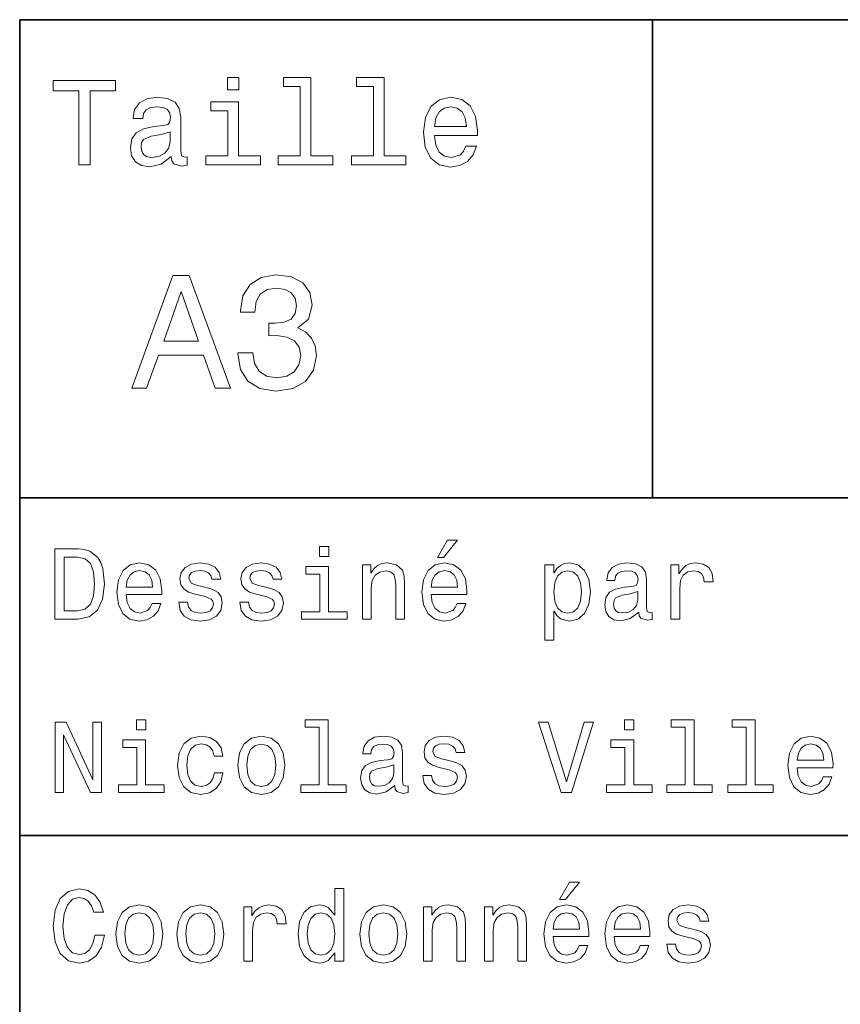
# Model space of a CAD drawing. Extents: x 0 to 420, y 0 to 297.
# Tile 3 of 10: x 220 to 249, y 35 to 70. Entities that reach past the tile are written whole.
import ezdxf

# ---------------------------------------------------------------- set-up
doc = ezdxf.new("R2010")
doc.units = 0

msp = doc.modelspace()

# ---------------------------------------------------------------- linework, layer by layer
at = {"color": 7, "lineweight": 35}
for p, q in [((220, 10), (220, 70)), ((220, 70), (410, 70)), ((220, 53), (285, 53)), ((220, 41), (285, 41))]:
    msp.add_line(p, q, dxfattribs=at)
at = {"color": 7, "lineweight": 35, "ltscale": 0.425}
msp.add_line((242.5, 53), (242.5, 70), dxfattribs=at)
at = {"color": 7, "lineweight": 13}
for points in [[(227.786743, 67.940918), (227.38472, 67.940918), (227.38472, 67.508644), (227.786743, 67.508644)], [(229.969742, 67.621033), (229.969742, 65.157059), (229.187317, 65.157059), (229.187317, 64.837173), (231.128235, 64.837173), (231.128235, 65.157059), (230.350143, 65.157059), (230.350143, 67.940918), (229.373199, 67.940918), (229.373199, 67.621033)], [(232.572052, 67.621033), (232.572052, 65.157059), (231.789627, 65.157059), (231.789627, 64.837173), (233.730545, 64.837173), (233.730545, 65.157059), (232.952454, 65.157059), (232.952454, 67.940918), (231.97551, 67.940918), (231.97551, 67.621033)], [(222.10231, 64.837173), (222.5, 64.837173), (222.5, 67.47406), (223.407776, 67.47406), (223.407776, 67.837173), (221.190201, 67.837173), (221.190201, 67.47406), (222.10231, 67.47406)], [(225.387604, 65.139771), (225.387604, 65.126801), (225.409225, 64.979828), (225.47406, 64.876076), (225.746399, 64.793945), (225.958206, 64.828529), (225.958206, 65.122475), (225.867432, 65.109505), (225.746399, 65.165703), (225.724777, 65.338615), (225.724777, 66.540344), (225.672913, 66.84726), (225.521606, 67.0634), (225.257919, 67.193085), (224.886169, 67.240631), (224.523056, 67.188759), (224.255051, 67.041786), (224.086456, 66.812675), (224.030258, 66.510086), (224.030258, 66.484146), (224.371765, 66.484146), (224.402023, 66.665703), (224.497116, 66.795387), (224.65274, 66.873199), (224.873199, 66.903458), (225.085022, 66.881844), (225.236313, 66.817001), (225.327087, 66.704605), (225.357346, 66.548988), (225.340057, 66.367432), (225.270889, 66.276657), (225.097977, 66.233429), (224.773773, 66.198845), (224.402023, 66.121033), (224.138336, 65.982704), (223.982712, 65.766571), (223.935165, 65.446686), (223.978394, 65.161385), (224.112396, 64.949562), (224.328537, 64.815559), (224.626801, 64.768013), (225.028824, 64.858788)], [(234.750717, 65.887604), (236.272339, 65.887604), (236.276657, 66.064842), (236.207489, 66.561958), (236.017288, 66.933716), (235.714691, 67.158501), (235.312683, 67.240631), (234.919312, 67.154175), (234.616714, 66.912102), (234.422195, 66.51873), (234.353027, 66), (234.417862, 65.4683), (234.612396, 65.079247), (234.91066, 64.837173), (235.299713, 64.755043), (235.636887, 64.811234), (235.913544, 64.958214), (236.116714, 65.191643), (236.233429, 65.502876), (235.857346, 65.502876), (235.779541, 65.329971), (235.667145, 65.200287), (235.34726, 65.096542), (235.100861, 65.144089), (234.914993, 65.295387), (234.793945, 65.541786), (234.750717, 65.874634)], [(227.773773, 65.157059), (227.773773, 67.080688), (226.796829, 67.080688), (226.796829, 66.756485), (227.393372, 66.756485), (227.393372, 65.157059), (226.61528, 65.157059), (226.61528, 64.837173), (228.560516, 64.837173), (228.560516, 65.157059)], [(234.750717, 66.207489), (234.798279, 66.50576), (234.914993, 66.726219), (235.092224, 66.860229), (235.325653, 66.907776), (235.554749, 66.860229), (235.731995, 66.726219), (235.840057, 66.50576), (235.878967, 66.207489)], [(225.344376, 65.649857), (225.292511, 65.425072), (225.154175, 65.252159), (224.946686, 65.139771), (224.69165, 65.100861), (224.527374, 65.122475), (224.41066, 65.191643), (224.337173, 65.312675), (224.315567, 65.481262), (224.332855, 65.632561), (224.402023, 65.740631), (224.67868, 65.861671), (225.028824, 65.913544), (225.344376, 66.017288)], [(223.982712, 56.9049), (224.51297, 56.9049), (224.933716, 58.080692), (226.530258, 58.080692), (226.951004, 56.9049), (227.492798, 56.9049), (226.028824, 60.910664), (225.440918, 60.910664)], [(227.752167, 58.161385), (227.752167, 58.121037), (227.844376, 57.567722), (228.11528, 57.152737), (228.541794, 56.887608), (229.106628, 56.789627), (229.706055, 56.887608), (230.155624, 57.141212), (230.443802, 57.54467), (230.547546, 58.0634), (230.501434, 58.403458), (230.374634, 58.680115), (230.167145, 58.893372), (229.890488, 59.048992), (230.265137, 59.360229), (230.39769, 59.855907), (230.311234, 60.305477), (230.0634, 60.645535), (229.659943, 60.858791), (229.106628, 60.933716), (228.587891, 60.841499), (228.190201, 60.587898), (227.930832, 60.184437), (227.844376, 59.648415), (227.844376, 59.60807), (228.357346, 59.60807), (228.403458, 59.976944), (228.553314, 60.242077), (228.795395, 60.403458), (229.135452, 60.461094), (229.435165, 60.414986), (229.654175, 60.293949), (229.786743, 60.097984), (229.838623, 59.832855), (229.786743, 59.550434), (229.648422, 59.360229), (229.406342, 59.244957), (229.077805, 59.210377), (228.853027, 59.216141), (228.853027, 58.760807), (229.135452, 58.772335), (229.498566, 58.720463), (229.769455, 58.582134), (229.930832, 58.357349), (229.98848, 58.0634), (229.925079, 57.729107), (229.757919, 57.48127), (229.492798, 57.325649), (229.141205, 57.273777), (228.778091, 57.331413), (228.51297, 57.504322), (228.345825, 57.780979), (228.282425, 58.161385)], [(225.118149, 58.570606), (225.734863, 60.334293), (226.351578, 58.570606)], [(234.84726, 50.88797), (235.059799, 50.88797), (235.560516, 51.500362), (235.207489, 51.500362)], [(222.080688, 51.190563), (221.248566, 51.190563), (221.248566, 48.690563), (222.080688, 48.690563), (222.473343, 48.769814), (222.765137, 49.011169), (222.945251, 49.40382), (223.010086, 49.940563), (222.952454, 50.488113), (222.880402, 50.70425), (222.779541, 50.877163), (222.487747, 51.111313), (222.296829, 51.168949)], [(230.992798, 51.27702), (230.657776, 51.27702), (230.657776, 50.916786), (230.992798, 50.916786)], [(222.055481, 50.891571), (222.329254, 50.837536), (222.516571, 50.671829), (222.628235, 50.376442), (222.664261, 49.940563), (222.624634, 49.519093), (222.51297, 49.223705), (222.322052, 49.047192), (222.055481, 48.989555), (221.583572, 48.989555), (221.583572, 50.891571)], [(223.784576, 49.565922), (225.052597, 49.565922), (225.056198, 49.713619), (224.998566, 50.127884), (224.840057, 50.437683), (224.587891, 50.625), (224.252884, 50.693443), (223.925079, 50.621399), (223.672913, 50.41967), (223.510803, 50.091862), (223.453171, 49.659584), (223.507202, 49.216499), (223.669312, 48.892292), (223.917862, 48.690563), (224.242081, 48.62212), (224.523056, 48.668949), (224.753601, 48.791428), (224.922913, 48.98595), (225.020172, 49.245319), (224.706772, 49.245319), (224.641937, 49.101227), (224.548264, 48.993156), (224.281708, 48.9067), (224.07637, 48.946327), (223.921463, 49.072407), (223.820602, 49.27774), (223.784576, 49.555115)], [(223.784576, 49.832493), (223.824203, 50.081055), (223.921463, 50.264771), (224.069168, 50.376442), (224.263687, 50.416069), (224.454605, 50.376442), (224.60231, 50.264771), (224.692368, 50.081055), (224.724777, 49.832493)], [(226.623199, 49.818085), (226.317001, 49.890129), (226.090057, 49.972984), (226.014404, 50.142292), (226.036026, 50.261169), (226.111664, 50.347622), (226.234146, 50.401657), (226.41066, 50.423271), (226.579971, 50.401657), (226.713257, 50.336815), (226.799713, 50.239555), (226.835739, 50.109871), (227.145538, 50.109871), (227.145538, 50.117077), (227.091492, 50.351227), (226.943802, 50.534943), (226.713257, 50.650219), (226.41066, 50.693443), (226.104462, 50.650219), (225.881119, 50.531342), (225.740631, 50.354828), (225.697403, 50.131485), (225.729828, 49.915348), (225.830688, 49.76405), (225.996399, 49.655983), (226.237747, 49.580334), (226.590775, 49.493877), (226.806915, 49.40382), (226.864548, 49.331772), (226.886169, 49.223705), (226.853745, 49.09042), (226.767288, 48.989555), (226.626801, 48.924713), (226.439484, 48.903099), (226.241348, 48.924713), (226.09726, 49.000362), (226, 49.122841), (225.960373, 49.292149), (225.654175, 49.292149), (225.704605, 49.003963), (225.85231, 48.795029), (226.086456, 48.668949), (226.41066, 48.62212), (226.749283, 48.668949), (226.997833, 48.795029), (227.149139, 48.996758), (227.203171, 49.259727), (227.163544, 49.486671), (227.05188, 49.641571), (226.868149, 49.742435)], [(228.791794, 49.818085), (228.485596, 49.890129), (228.258652, 49.972984), (228.182999, 50.142292), (228.204605, 50.261169), (228.280258, 50.347622), (228.40274, 50.401657), (228.579254, 50.423271), (228.748566, 50.401657), (228.881851, 50.336815), (228.968292, 50.239555), (229.004318, 50.109871), (229.314117, 50.109871), (229.314117, 50.117077), (229.260086, 50.351227), (229.112396, 50.534943), (228.881851, 50.650219), (228.579254, 50.693443), (228.273056, 50.650219), (228.049713, 50.531342), (227.909225, 50.354828), (227.865997, 50.131485), (227.898422, 49.915348), (227.999283, 49.76405), (228.164993, 49.655983), (228.406342, 49.580334), (228.759369, 49.493877), (228.97551, 49.40382), (229.033142, 49.331772), (229.054749, 49.223705), (229.022339, 49.09042), (228.935883, 48.989555), (228.795395, 48.924713), (228.608063, 48.903099), (228.409943, 48.924713), (228.265854, 49.000362), (228.168594, 49.122841), (228.128967, 49.292149), (227.822769, 49.292149), (227.873199, 49.003963), (228.020889, 48.795029), (228.255051, 48.668949), (228.579254, 48.62212), (228.917862, 48.668949), (229.166428, 48.795029), (229.317719, 48.996758), (229.371765, 49.259727), (229.332138, 49.486671), (229.220459, 49.641571), (229.036743, 49.742435)], [(230.981995, 48.957134), (230.981995, 50.560158), (230.167862, 50.560158), (230.167862, 50.289986), (230.664978, 50.289986), (230.664978, 48.957134), (230.016571, 48.957134), (230.016571, 48.690563), (231.637604, 48.690563), (231.637604, 48.957134)], [(232.181549, 48.690563), (232.498566, 48.690563), (232.498566, 49.807278), (232.530975, 50.063042), (232.635452, 50.250362), (232.797546, 50.365635), (233.013687, 50.408863), (233.1866, 50.372841), (233.294662, 50.275578), (233.348709, 50.113472), (233.366714, 49.897335), (233.366714, 48.690563), (233.683716, 48.690563), (233.683716, 49.962177), (233.669312, 50.217941), (233.604462, 50.430477), (233.391937, 50.625), (233.060516, 50.693443), (232.876801, 50.668228), (232.721909, 50.599785), (232.588623, 50.484512), (232.484146, 50.329613), (232.484146, 50.625), (232.181549, 50.625)], [(234.627518, 49.565922), (235.895538, 49.565922), (235.899139, 49.713619), (235.841492, 50.127884), (235.682999, 50.437683), (235.430832, 50.625), (235.095825, 50.693443), (234.768005, 50.621399), (234.515854, 50.41967), (234.353745, 50.091862), (234.296112, 49.659584), (234.350143, 49.216499), (234.512253, 48.892292), (234.760803, 48.690563), (235.085022, 48.62212), (235.365997, 48.668949), (235.596542, 48.791428), (235.765854, 48.98595), (235.863113, 49.245319), (235.549713, 49.245319), (235.484863, 49.101227), (235.391205, 48.993156), (235.124634, 48.9067), (234.919312, 48.946327), (234.764404, 49.072407), (234.663544, 49.27774), (234.627518, 49.555115)], [(234.627518, 49.832493), (234.667145, 50.081055), (234.764404, 50.264771), (234.912109, 50.376442), (235.106628, 50.416069), (235.297546, 50.376442), (235.445251, 50.264771), (235.535309, 50.081055), (235.567719, 49.832493)], [(238.986313, 50.326012), (238.986313, 50.625), (238.669312, 50.625), (238.669312, 47.941284), (238.986313, 47.941284), (238.986313, 48.98595), (239.097977, 48.816643), (239.22406, 48.704971), (239.541061, 48.62212), (239.843658, 48.690563), (240.081406, 48.895893), (240.236313, 49.2201), (240.293945, 49.659584), (240.236313, 50.095463), (240.081406, 50.41967), (239.843658, 50.621399), (239.541061, 50.693443), (239.368164, 50.671829), (239.220459, 50.603386), (239.094376, 50.488113)], [(239.48703, 48.9067), (239.27449, 48.953533), (239.119598, 49.097622), (239.022339, 49.331772), (238.989914, 49.659584), (239.022339, 49.983791), (239.119598, 50.217941), (239.27449, 50.358429), (239.48703, 50.408863), (239.681549, 50.358429), (239.836456, 50.21434), (239.933716, 49.98019), (239.969742, 49.659584), (239.933716, 49.335377), (239.836456, 49.097622), (239.681549, 48.953533)], [(242.005051, 48.942726), (242.005051, 48.931919), (242.023056, 48.809441), (242.077087, 48.722984), (242.304031, 48.654541), (242.480545, 48.683357), (242.480545, 48.928314), (242.404907, 48.917507), (242.304031, 48.96434), (242.286026, 49.108429), (242.286026, 50.109871), (242.242798, 50.365635), (242.116714, 50.54575), (241.896973, 50.65382), (241.587173, 50.693443), (241.284576, 50.650219), (241.061234, 50.52774), (240.920746, 50.336815), (240.873917, 50.084656), (240.873917, 50.063042), (241.158508, 50.063042), (241.183716, 50.21434), (241.26297, 50.322407), (241.392654, 50.387249), (241.57637, 50.412464), (241.752884, 50.394455), (241.878967, 50.34042), (241.95462, 50.246758), (241.979828, 50.117077), (241.965424, 49.965778), (241.907776, 49.890129), (241.763687, 49.854107), (241.493515, 49.825291), (241.183716, 49.760448), (240.963974, 49.645176), (240.83429, 49.465057), (240.794678, 49.19849), (240.830688, 48.960735), (240.942368, 48.784222), (241.122482, 48.67255), (241.371033, 48.632927), (241.706055, 48.708576)], [(243.143372, 48.690563), (243.460373, 48.690563), (243.460373, 49.796471), (243.492798, 50.063042), (243.590057, 50.253963), (243.748566, 50.369236), (243.96109, 50.408863), (244.119598, 50.383648), (244.23848, 50.3116), (244.310516, 50.189121), (244.335739, 50.023415), (244.656342, 50.023415), (244.613113, 50.315205), (244.494232, 50.524136), (244.296112, 50.650219), (244.02594, 50.693443), (243.842224, 50.664627), (243.683716, 50.592579), (243.543228, 50.4701), (243.431564, 50.304398), (243.431564, 50.625), (243.143372, 50.625)], [(241.969025, 49.367798), (241.925797, 49.180477), (241.810516, 49.036385), (241.637604, 48.942726), (241.425079, 48.910305), (241.288177, 48.928314), (241.190918, 48.98595), (241.129684, 49.086815), (241.111679, 49.227306), (241.126083, 49.353386), (241.183716, 49.443443), (241.414261, 49.544312), (241.706055, 49.587536), (241.969025, 49.673992)], [(221.26297, 42.530979), (221.561966, 42.530979), (221.561966, 44.580692), (222.520172, 42.530979), (222.905624, 42.530979), (222.905624, 45.030979), (222.603027, 45.030979), (222.603027, 42.981266), (221.655624, 45.030979), (221.26297, 45.030979)], [(224.48703, 45.117435), (224.152023, 45.117435), (224.152023, 44.757202), (224.48703, 44.757202)], [(230.643372, 44.850864), (230.643372, 42.79755), (229.991348, 42.79755), (229.991348, 42.530979), (231.608795, 42.530979), (231.608795, 42.79755), (230.960373, 42.79755), (230.960373, 45.117435), (230.146255, 45.117435), (230.146255, 44.850864)], [(240.059799, 45.03458), (239.432999, 42.905621), (238.788177, 45.03458), (238.445969, 45.03458), (239.252884, 42.530979), (239.613113, 42.530979), (240.402023, 45.03458)], [(241.835739, 45.117435), (241.500717, 45.117435), (241.500717, 44.757202), (241.835739, 44.757202)], [(243.654907, 44.850864), (243.654907, 42.79755), (243.002884, 42.79755), (243.002884, 42.530979), (244.620316, 42.530979), (244.620316, 42.79755), (243.971909, 42.79755), (243.971909, 45.117435), (243.157776, 45.117435), (243.157776, 44.850864)], [(245.823486, 44.850864), (245.823486, 42.79755), (245.171478, 42.79755), (245.171478, 42.530979), (246.78891, 42.530979), (246.78891, 42.79755), (246.140488, 42.79755), (246.140488, 45.117435), (245.32637, 45.117435), (245.32637, 44.850864)], [(226.907776, 43.824207), (227.221176, 43.824207), (227.156342, 44.112392), (227.001434, 44.339336), (226.760086, 44.479828), (226.446686, 44.533859), (226.100861, 44.461815), (225.837891, 44.260086), (225.672195, 43.932278), (225.614548, 43.492794), (225.668594, 43.056915), (225.830688, 42.732708), (226.086456, 42.530979), (226.435883, 42.462536), (226.745682, 42.516571), (226.98703, 42.667866), (227.15274, 42.905621), (227.224777, 43.222622), (226.922195, 43.222622), (226.868149, 43.020893), (226.767288, 42.869595), (226.623199, 42.775936), (226.446686, 42.747116), (226.226944, 42.793949), (226.068451, 42.938038), (225.971176, 43.172188), (225.938766, 43.503601), (225.971176, 43.827808), (226.072052, 44.061958), (226.234146, 44.206051), (226.446686, 44.256485), (226.634003, 44.224064), (226.77449, 44.141209), (226.868149, 44.004322)], [(227.750717, 43.496399), (227.808365, 43.056915), (227.97406, 42.732708), (228.23703, 42.530979), (228.590057, 42.462536), (228.939484, 42.530979), (229.202454, 42.729107), (229.368149, 43.053314), (229.429398, 43.496399), (229.368149, 43.935879), (229.202454, 44.263687), (228.939484, 44.461815), (228.590057, 44.533859), (228.23703, 44.461815), (227.97406, 44.260086), (227.808365, 43.935879)], [(233.330688, 42.783142), (233.330688, 42.772335), (233.348709, 42.649857), (233.40274, 42.5634), (233.629684, 42.494957), (233.806198, 42.523773), (233.806198, 42.76873), (233.730545, 42.757923), (233.629684, 42.804756), (233.611664, 42.948845), (233.611664, 43.950287), (233.568451, 44.206051), (233.442368, 44.386166), (233.222626, 44.494236), (232.912827, 44.533859), (232.610229, 44.490635), (232.386887, 44.368156), (232.246399, 44.177231), (232.19957, 43.925072), (232.19957, 43.903458), (232.484146, 43.903458), (232.509369, 44.054756), (232.588623, 44.162823), (232.718292, 44.227665), (232.902023, 44.25288), (233.078537, 44.234871), (233.204605, 44.180836), (233.280258, 44.087173), (233.305481, 43.957493), (233.291061, 43.806194), (233.233429, 43.730545), (233.08934, 43.694523), (232.819168, 43.665707), (232.509369, 43.600864), (232.289627, 43.485592), (232.159943, 43.305473), (232.120316, 43.038906), (232.156342, 42.801151), (232.268005, 42.624638), (232.44812, 42.512966), (232.696686, 42.473343), (233.031708, 42.548992)], [(235.297546, 43.658501), (234.991348, 43.730545), (234.764404, 43.8134), (234.688766, 43.982708), (234.710373, 44.101585), (234.786026, 44.188038), (234.908508, 44.242073), (235.085022, 44.263687), (235.254318, 44.242073), (235.387604, 44.177231), (235.47406, 44.079971), (235.510086, 43.950287), (235.819885, 43.950287), (235.819885, 43.957493), (235.765854, 44.191643), (235.618149, 44.375359), (235.387604, 44.490635), (235.085022, 44.533859), (234.778824, 44.490635), (234.555481, 44.371758), (234.414978, 44.195244), (234.371765, 43.971901), (234.404175, 43.755764), (234.505035, 43.604465), (234.670746, 43.496399), (234.912109, 43.42075), (235.265137, 43.334293), (235.481262, 43.244236), (235.53891, 43.172188), (235.560516, 43.064121), (235.528091, 42.930836), (235.44165, 42.829971), (235.301147, 42.765129), (235.113831, 42.743515), (234.91571, 42.765129), (234.771606, 42.840778), (234.674347, 42.963257), (234.63472, 43.132565), (234.328537, 43.132565), (234.378967, 42.844379), (234.526657, 42.635445), (234.760803, 42.509365), (235.085022, 42.462536), (235.42363, 42.509365), (235.672195, 42.635445), (235.823486, 42.837173), (235.877518, 43.100143), (235.837891, 43.327087), (235.726227, 43.481987), (235.542511, 43.582851)], [(247.639053, 43.406338), (248.907059, 43.406338), (248.91066, 43.554035), (248.853027, 43.9683), (248.694534, 44.278099), (248.442368, 44.465416), (248.107346, 44.533859), (247.779541, 44.461815), (247.527374, 44.260086), (247.36528, 43.932278), (247.307648, 43.5), (247.361679, 43.056915), (247.523773, 42.732708), (247.772339, 42.530979), (248.096542, 42.462536), (248.377533, 42.509365), (248.608078, 42.631844), (248.777374, 42.826366), (248.874649, 43.085735), (248.561249, 43.085735), (248.496399, 42.941643), (248.40274, 42.833572), (248.136169, 42.747116), (247.930847, 42.786743), (247.77594, 42.912823), (247.675079, 43.118156), (247.639053, 43.395531)], [(224.476227, 42.79755), (224.476227, 44.400574), (223.662109, 44.400574), (223.662109, 44.130402), (224.159225, 44.130402), (224.159225, 42.79755), (223.510803, 42.79755), (223.510803, 42.530979), (225.131851, 42.530979), (225.131851, 42.79755)], [(228.074921, 43.5), (228.107346, 43.824207), (228.208206, 44.058357), (228.370316, 44.20245), (228.590057, 44.25288), (228.806198, 44.20245), (228.968292, 44.061958), (229.069168, 43.824207), (229.105194, 43.5), (229.069168, 43.172188), (228.968292, 42.934437), (228.806198, 42.790344), (228.590057, 42.743515), (228.370316, 42.790344), (228.208206, 42.934437), (228.107346, 43.172188)], [(241.824921, 42.79755), (241.824921, 44.400574), (241.010803, 44.400574), (241.010803, 44.130402), (241.507935, 44.130402), (241.507935, 42.79755), (240.859512, 42.79755), (240.859512, 42.530979), (242.480545, 42.530979), (242.480545, 42.79755)], [(247.639053, 43.672909), (247.67868, 43.921471), (247.77594, 44.105186), (247.92363, 44.216858), (248.118164, 44.256485), (248.309082, 44.216858), (248.456772, 44.105186), (248.546829, 43.921471), (248.579254, 43.672909)], [(233.294662, 43.208214), (233.251434, 43.020893), (233.136169, 42.876801), (232.963257, 42.783142), (232.750717, 42.750721), (232.613831, 42.76873), (232.516571, 42.826366), (232.455338, 42.927231), (232.437317, 43.067722), (232.451721, 43.193802), (232.509369, 43.283859), (232.739914, 43.384727), (233.031708, 43.427952), (233.294662, 43.514408)], [(239.184433, 38.728386), (239.396973, 38.728386), (239.89769, 39.340778), (239.544662, 39.340778)], [(222.667862, 37.460373), (222.595825, 37.15778), (222.476944, 36.941643), (222.311234, 36.808357), (222.116714, 36.765129), (221.882568, 36.829971), (221.698853, 37.024494), (221.57637, 37.341499), (221.536743, 37.780979), (221.57637, 38.216858), (221.695251, 38.537464), (221.878967, 38.731987), (222.116714, 38.80043), (222.289627, 38.764408), (222.437317, 38.663544), (222.552597, 38.501442), (222.631851, 38.278099), (222.97406, 38.278099), (222.865997, 38.620316), (222.67868, 38.879681), (222.422913, 39.041786), (222.116714, 39.099422), (221.734863, 39.009365), (221.443085, 38.757202), (221.255768, 38.342937), (221.190918, 37.780979), (221.255768, 37.219021), (221.443085, 36.804756), (221.734863, 36.548992), (222.116714, 36.462536), (222.451736, 36.530979), (222.721909, 36.721901), (222.912827, 37.035301), (223.013687, 37.460373)], [(231.201721, 36.829971), (231.201721, 36.530979), (231.518738, 36.530979), (231.518738, 39.117435), (231.205338, 39.117435), (231.205338, 38.170029), (230.963974, 38.443802), (230.816284, 38.508644), (230.646973, 38.533859), (230.340775, 38.461815), (230.103027, 38.260086), (229.94812, 37.935879), (229.894089, 37.5), (229.94812, 37.064121), (230.103027, 36.736309), (230.340775, 36.530979), (230.646973, 36.462536), (230.816284, 36.487751), (230.967575, 36.552593)], [(223.413544, 37.496399), (223.471176, 37.056915), (223.636887, 36.732708), (223.899857, 36.530979), (224.252884, 36.462536), (224.60231, 36.530979), (224.86528, 36.729107), (225.030975, 37.053314), (225.092224, 37.496399), (225.030975, 37.935879), (224.86528, 38.263687), (224.60231, 38.461815), (224.252884, 38.533859), (223.899857, 38.461815), (223.636887, 38.260086), (223.471176, 37.935879)], [(225.582138, 37.496399), (225.639771, 37.056915), (225.805481, 36.732708), (226.068451, 36.530979), (226.421463, 36.462536), (226.770889, 36.530979), (227.033859, 36.729107), (227.19957, 37.053314), (227.260803, 37.496399), (227.19957, 37.935879), (227.033859, 38.263687), (226.770889, 38.461815), (226.421463, 38.533859), (226.068451, 38.461815), (225.805481, 38.260086), (225.639771, 37.935879)], [(227.963257, 36.530979), (228.280258, 36.530979), (228.280258, 37.636887), (228.312683, 37.903458), (228.409943, 38.094379), (228.568451, 38.209652), (228.780975, 38.249279), (228.939484, 38.224064), (229.05835, 38.152016), (229.130402, 38.029537), (229.155624, 37.863831), (229.476227, 37.863831), (229.432999, 38.155621), (229.314117, 38.364552), (229.115997, 38.490635), (228.845825, 38.533859), (228.662109, 38.505043), (228.503601, 38.432995), (228.363113, 38.310516), (228.251434, 38.144814), (228.251434, 38.465416), (227.963257, 38.465416)], [(232.087891, 37.496399), (232.145538, 37.056915), (232.311234, 36.732708), (232.574203, 36.530979), (232.927231, 36.462536), (233.276657, 36.530979), (233.539627, 36.729107), (233.705338, 37.053314), (233.766571, 37.496399), (233.705338, 37.935879), (233.539627, 38.263687), (233.276657, 38.461815), (232.927231, 38.533859), (232.574203, 38.461815), (232.311234, 38.260086), (232.145538, 37.935879)], [(234.350143, 36.530979), (234.667145, 36.530979), (234.667145, 37.647694), (234.69957, 37.903458), (234.804031, 38.090778), (234.966141, 38.206051), (235.182281, 38.249279), (235.355194, 38.213257), (235.463257, 38.115993), (235.517288, 37.953888), (235.535309, 37.737751), (235.535309, 36.530979), (235.85231, 36.530979), (235.85231, 37.802593), (235.837891, 38.058357), (235.773056, 38.270893), (235.560516, 38.465416), (235.229111, 38.533859), (235.045395, 38.508644), (234.890488, 38.440201), (234.757202, 38.324928), (234.65274, 38.170029), (234.65274, 38.465416), (234.350143, 38.465416)], [(236.518738, 36.530979), (236.835739, 36.530979), (236.835739, 37.647694), (236.868149, 37.903458), (236.972626, 38.090778), (237.13472, 38.206051), (237.350861, 38.249279), (237.523773, 38.213257), (237.631836, 38.115993), (237.685883, 37.953888), (237.703888, 37.737751), (237.703888, 36.530979), (238.020889, 36.530979), (238.020889, 37.802593), (238.006485, 38.058357), (237.94165, 38.270893), (237.729111, 38.465416), (237.39769, 38.533859), (237.213974, 38.508644), (237.059082, 38.440201), (236.925797, 38.324928), (236.82132, 38.170029), (236.82132, 38.465416), (236.518738, 38.465416)], [(238.964691, 37.406338), (240.232712, 37.406338), (240.236313, 37.554035), (240.17868, 37.9683), (240.020172, 38.278099), (239.768005, 38.465416), (239.432999, 38.533859), (239.105194, 38.461815), (238.853027, 38.260086), (238.690918, 37.932278), (238.633286, 37.5), (238.687317, 37.056915), (238.849426, 36.732708), (239.097977, 36.530979), (239.422195, 36.462536), (239.703171, 36.509365), (239.933716, 36.631844), (240.103027, 36.826366), (240.200287, 37.085735), (239.886887, 37.085735), (239.822052, 36.941643), (239.728394, 36.833572), (239.461823, 36.747116), (239.256485, 36.786743), (239.101593, 36.912823), (239.000717, 37.118156), (238.964691, 37.395531)], [(241.133286, 37.406338), (242.401306, 37.406338), (242.404907, 37.554035), (242.34726, 37.9683), (242.188766, 38.278099), (241.9366, 38.465416), (241.601593, 38.533859), (241.273773, 38.461815), (241.021606, 38.260086), (240.859512, 37.932278), (240.80188, 37.5), (240.855911, 37.056915), (241.018005, 36.732708), (241.266571, 36.530979), (241.590775, 36.462536), (241.871765, 36.509365), (242.10231, 36.631844), (242.271606, 36.826366), (242.368881, 37.085735), (242.055481, 37.085735), (241.990631, 36.941643), (241.896973, 36.833572), (241.630402, 36.747116), (241.425079, 36.786743), (241.270172, 36.912823), (241.169312, 37.118156), (241.133286, 37.395531)], [(243.971909, 37.658501), (243.66571, 37.730545), (243.438766, 37.8134), (243.363113, 37.982708), (243.384735, 38.101585), (243.460373, 38.188038), (243.582855, 38.242073), (243.759369, 38.263687), (243.92868, 38.242073), (244.061966, 38.177231), (244.148422, 38.079971), (244.184448, 37.950287), (244.494232, 37.950287), (244.494232, 37.957493), (244.440201, 38.191643), (244.292511, 38.375359), (244.061966, 38.490635), (243.759369, 38.533859), (243.453171, 38.490635), (243.229828, 38.371758), (243.08934, 38.195244), (243.046112, 37.971901), (243.078537, 37.755764), (243.179398, 37.604465), (243.345108, 37.496399), (243.586456, 37.42075), (243.939484, 37.334293), (244.155624, 37.244236), (244.213257, 37.172188), (244.234879, 37.064121), (244.202454, 36.930836), (244.115997, 36.829971), (243.97551, 36.765129), (243.788193, 36.743515), (243.590057, 36.765129), (243.445969, 36.840778), (243.348709, 36.963257), (243.309082, 37.132565), (243.002884, 37.132565), (243.053314, 36.844379), (243.201004, 36.635445), (243.435165, 36.509365), (243.759369, 36.462536), (244.097992, 36.509365), (244.346542, 36.635445), (244.497833, 36.837173), (244.55188, 37.100143), (244.512253, 37.327087), (244.400574, 37.481987), (244.216858, 37.582851)], [(223.737747, 37.5), (223.770172, 37.824207), (223.871033, 38.058357), (224.033142, 38.20245), (224.252884, 38.25288), (224.469025, 38.20245), (224.631119, 38.061958), (224.731995, 37.824207), (224.768005, 37.5), (224.731995, 37.172188), (224.631119, 36.934437), (224.469025, 36.790344), (224.252884, 36.743515), (224.033142, 36.790344), (223.871033, 36.934437), (223.770172, 37.172188)], [(225.906342, 37.5), (225.938766, 37.824207), (226.039627, 38.058357), (226.201736, 38.20245), (226.421463, 38.25288), (226.637604, 38.20245), (226.799713, 38.061958), (226.900574, 37.824207), (226.9366, 37.5), (226.900574, 37.172188), (226.799713, 36.934437), (226.637604, 36.790344), (226.421463, 36.743515), (226.201736, 36.790344), (226.039627, 36.934437), (225.938766, 37.172188)], [(230.701004, 38.249279), (230.909943, 38.198845), (231.068451, 38.058357), (231.162109, 37.824207), (231.19812, 37.5), (231.162109, 37.172188), (231.068451, 36.938038), (230.909943, 36.793949), (230.701004, 36.747116), (230.502884, 36.793949), (230.351593, 36.938038), (230.250717, 37.175793), (230.218292, 37.5), (230.250717, 37.820606), (230.351593, 38.054756), (230.502884, 38.198845)], [(232.412109, 37.5), (232.444519, 37.824207), (232.545395, 38.058357), (232.707489, 38.20245), (232.927231, 38.25288), (233.143372, 38.20245), (233.305481, 38.061958), (233.406342, 37.824207), (233.442368, 37.5), (233.406342, 37.172188), (233.305481, 36.934437), (233.143372, 36.790344), (232.927231, 36.743515), (232.707489, 36.790344), (232.545395, 36.934437), (232.444519, 37.172188)], [(238.964691, 37.672909), (239.004318, 37.921471), (239.101593, 38.105186), (239.249283, 38.216858), (239.443802, 38.256485), (239.63472, 38.216858), (239.782425, 38.105186), (239.872482, 37.921471), (239.904907, 37.672909)], [(241.133286, 37.672909), (241.172913, 37.921471), (241.270172, 38.105186), (241.417862, 38.216858), (241.612396, 38.256485), (241.803314, 38.216858), (241.951004, 38.105186), (242.041061, 37.921471), (242.073486, 37.672909)]]:
    msp.add_lwpolyline(points, close=True, dxfattribs=at)

doc.saveas('drawing.dxf')
